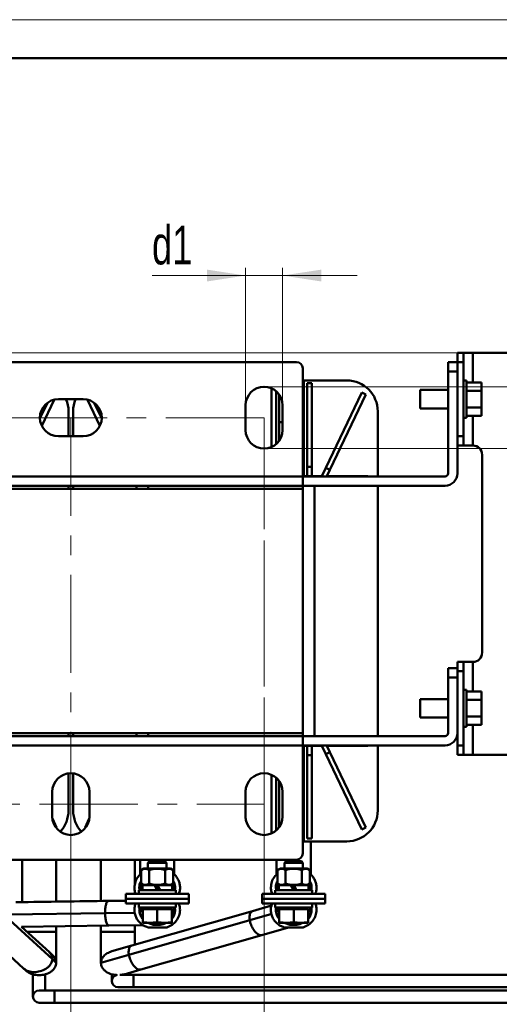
# Model space of a CAD drawing. Header units: millimetres. Extents: x 0 to 742, y 0 to 1050.
# Tile 8 of 9: x 334 to 489, y 731 to 1050. Entities that reach past the tile are written whole.
import ezdxf

# ---------------------------------------------------------------- set-up
doc = ezdxf.new("R2010")
doc.units = ezdxf.units.MM
doc.header["$LTSCALE"] = 2.5
doc.linetypes.add('CENTERX2', pattern=[20.32, 12.7, -2.54, 2.54, -2.54])
doc.layers.add('ОСЕВЫЕ', color=7, linetype='Continuous')
doc.styles.add('SLDTEXTSTYLE0', font='TXT', dxfattribs={"width": 0.7})
doc.styles.add('SLDTEXTSTYLE1', font='TXT', dxfattribs={"width": 0.7, "bigfont": 'bigfont'})
doc.dimstyles.new('SLDDIMSTYLE0', dxfattribs={"dimtxt": 12.5, "dimasz": 12.5, "dimexe": 0, "dimexo": 0.0625, "dimgap": 3.125, "dimtad": 2, "dimdec": 1, "dimrnd": 1e-09, "dimzin": 12, "dimdsep": 46, "dimtxsty": 'SLDTEXTSTYLE0', "dimsah": 1, "dimcen": 0.09, "dimadec": 0, "dimazin": 3, "dimtfac": 1, "dimtdec": 3, "dimtofl": 0, "dimtmove": 0, "dimatfit": 3, "dimfxl": 1, "dimfrac": 2, "dimtolj": 1, "dimtzin": 12, "dimarcsym": 0})
doc.dimstyles.new('SLDDIMSTYLE1', dxfattribs={"dimtxt": 12.5, "dimasz": 12.5, "dimexe": 0, "dimexo": 0.0625, "dimgap": 3.125, "dimtad": 2, "dimdec": 1, "dimrnd": 1e-09, "dimzin": 12, "dimdsep": 46, "dimtxsty": 'SLDTEXTSTYLE0', "dimsah": 1, "dimcen": 0.09, "dimadec": 0, "dimazin": 3, "dimtfac": 1, "dimtdec": 3, "dimtmove": 0, "dimatfit": 0, "dimfxl": 1, "dimfrac": 2, "dimtolj": 1, "dimtzin": 12, "dimarcsym": 0})

# ---------------------------------------------------------------- blocks, each defined once
blk = doc.blocks.new('_D_3')
at = {"color": 7, "linetype": 'Continuous', "lineweight": 0}
for p, q in [((188.4, 796.2), (188.4, 639.47)), ((413.4, 796.2), (413.4, 639.47)), ((188.4, 641.97), (413.4, 641.97))]:
    blk.add_line(p, q, dxfattribs=at)
at = {"color": 7, "linetype": 'Continuous', "lineweight": 18}
for points in [[(188.4, 641.97), (200.9, 640.05), (200.9, 643.89)], [(413.4, 641.97), (400.9, 643.89), (400.9, 640.05)]]:
    blk.add_solid(points, dxfattribs=at)
at = {"color": 7, "linetype": 'Continuous', "lineweight": 18, "insert": (293.35, 658.08), "char_height": 12.5, "attachment_point": 1, "style": 'SLDTEXTSTYLE1'}
blk.add_mtext('Ш1', dxfattribs=at)
blk = doc.blocks.new('_D_4')
at = {"color": 7, "linetype": 'Continuous', "lineweight": 0}
for p, q in [((250.9, 796.2), (250.9, 679.47)), ((350.9, 796.2), (350.9, 679.47)), ((250.9, 681.97), (350.9, 681.97))]:
    blk.add_line(p, q, dxfattribs=at)
at = {"color": 7, "linetype": 'Continuous', "lineweight": 18}
for points in [[(250.9, 681.97), (263.4, 680.05), (263.4, 683.89)], [(350.9, 681.97), (338.4, 683.89), (338.4, 680.05)]]:
    blk.add_solid(points, dxfattribs=at)
at = {"color": 7, "linetype": 'Continuous', "lineweight": 18, "insert": (292.01, 698.08), "char_height": 12.5, "attachment_point": 1, "style": 'SLDTEXTSTYLE1'}
blk.add_mtext('Ш2', dxfattribs=at)
blk = doc.blocks.new('_D_5')
at = {"color": 7, "linetype": 'Continuous', "lineweight": 0}
for p, q in [((630.9, 931.23), (630.9, 966.07)), ((413.43, 931.23), (633.4, 931.23)), ((630.9, 931.23), (630.9, 911.23)), ((413.43, 911.23), (633.4, 911.23)), ((630.9, 911.23), (630.9, 887.19))]:
    blk.add_line(p, q, dxfattribs=at)
at = {"color": 7, "linetype": 'Continuous', "lineweight": 18}
for points in [[(630.9, 931.23), (632.83, 943.73), (628.98, 943.73)], [(630.9, 911.23), (628.98, 898.73), (632.83, 898.73)]]:
    blk.add_solid(points, dxfattribs=at)
at = {"color": 7, "linetype": 'Continuous', "lineweight": 18, "insert": (614.79, 950.96), "char_height": 12.5, "attachment_point": 1, "rotation": 90, "style": 'SLDTEXTSTYLE0'}
blk.add_mtext('d2', dxfattribs=at)
blk = doc.blocks.new('_D_6')
at = {"color": 7, "linetype": 'Continuous', "lineweight": 0}
for p, q in [((475.88, 942.23), (103.4, 942.23)), ((105.9, 726.97), (105.9, 942.23)), ((320.43, 726.97), (103.4, 726.97))]:
    blk.add_line(p, q, dxfattribs=at)
at = {"color": 7, "linetype": 'Continuous', "lineweight": 18}
for points in [[(105.9, 942.23), (103.98, 929.73), (107.83, 929.73)], [(105.9, 726.97), (107.83, 739.47), (103.98, 739.47)]]:
    blk.add_solid(points, dxfattribs=at)
at = {"color": 7, "linetype": 'Continuous', "lineweight": 18, "insert": (89.79, 831.05), "char_height": 12.5, "attachment_point": 1, "rotation": 90, "style": 'SLDTEXTSTYLE1'}
blk.add_mtext('Г', dxfattribs=at)
blk = doc.blocks.new('_D_7')
at = {"color": 7, "linetype": 'Continuous', "lineweight": 0}
for p, q in [((407.4, 925.25), (407.4, 969.73)), ((419.4, 925.25), (419.4, 969.73)), ((407.4, 967.23), (377.16, 967.23)), ((407.4, 967.23), (419.4, 967.23)), ((419.4, 967.23), (443.44, 967.23))]:
    blk.add_line(p, q, dxfattribs=at)
at = {"color": 7, "linetype": 'Continuous', "lineweight": 18}
for points in [[(407.4, 967.23), (394.9, 969.15), (394.9, 965.31)], [(419.4, 967.23), (431.9, 965.31), (431.9, 969.15)]]:
    blk.add_solid(points, dxfattribs=at)
at = {"color": 7, "linetype": 'Continuous', "lineweight": 18, "insert": (377.16, 983.34), "char_height": 12.5, "attachment_point": 1, "style": 'SLDTEXTSTYLE0'}
blk.add_mtext('d1', dxfattribs=at)

msp = doc.modelspace()

# ---------------------------------------------------------------- linework, layer by layer
at = {"color": 7, "linetype": 'Continuous', "lineweight": 50}
for p, q in [((730, 1037.5), (50, 1037.5)), ((477.9, 942.23), (475.9, 942.23)), ((475.9, 939.23), (475.9, 942.23)), ((477.9, 942.23), (477.9, 939.23)), ((480.9, 942.23), (477.9, 942.23)), ((600.9, 942.23), (480.9, 942.23)), ((423.9, 939.23), (177.9, 939.23)), ((425.9, 937.23), (425.9, 902.23)), ((475.9, 939.23), (472.9, 939.23)), ((472.9, 936.23), (472.9, 939.23)), ((475.9, 939.23), (477.9, 939.23)), ((475.9, 938.83), (475.9, 939.23)), ((475.9, 936.23), (475.9, 938.83)), ((477.9, 939.23), (477.9, 915.23)), ((472.9, 936.23), (472.9, 903.23)), ((475.9, 936.23), (472.9, 936.23)), ((475.9, 903.23), (475.9, 936.23)), ((415.83, 911.74), (415.83, 930.71)), ((426.27, 902.38), (426.27, 933.28)), ((426.27, 933.28), (440.15, 933.28)), ((427.33, 905.38), (427.33, 932.38)), ((428.83, 932.38), (427.33, 932.38)), ((428.83, 905.38), (428.83, 932.38)), ((472.9, 930.23), (463.9, 930.23)), ((463.9, 930.23), (463.9, 927.23)), ((478.86, 933.23), (477.9, 933.23)), ((478.86, 927.23), (478.86, 933.23)), ((478.86, 932.63), (483.66, 932.63)), ((483.66, 929.93), (483.66, 932.63)), ((345.49, 927.06), (341.48, 918.65)), ((346.9, 927.23), (354.9, 927.23)), ((360.32, 918.65), (356.32, 927.06)), ((417.33, 912.69), (417.33, 929.76)), ((418.27, 928.73), (418.27, 913.72)), ((433.34, 905.04), (444.95, 929.41)), ((446.3, 928.77), (434.69, 904.39)), ((444.95, 929.41), (446.3, 928.77)), ((463.9, 927.23), (463.9, 924.23)), ((478.86, 929.93), (483.66, 929.93)), ((478.86, 921.23), (478.86, 927.23)), ((483.66, 924.53), (483.66, 929.93)), ((340.91, 920.94), (343.35, 926.07)), ((358.45, 926.07), (360.9, 920.94)), ((407.4, 917.23), (407.4, 925.23)), ((407.43, 916.63), (407.43, 925.83)), ((419.4, 925.23), (419.4, 917.23)), ((463.9, 924.23), (472.9, 924.23)), ((483.66, 924.53), (478.86, 924.53)), ((483.66, 921.83), (483.66, 924.53)), ((350.15, 923.28), (350.15, 915.23)), ((351.65, 915.23), (351.65, 923.28)), ((450.15, 923.28), (450.15, 902.23)), ((477.9, 921.23), (478.86, 921.23)), ((478.86, 921.83), (483.66, 921.83)), ((418.27, 919.83), (419.4, 919.83)), ((425.9, 919.83), (426.27, 919.83)), ((354.9, 915.23), (346.9, 915.23)), ((477.9, 915.23), (477.9, 912.23)), ((475.9, 912.23), (477.9, 912.23)), ((480.9, 912.23), (477.9, 912.23)), ((483.9, 909.23), (483.9, 845.23)), ((427.33, 902.38), (427.33, 905.38)), ((427.33, 905.38), (428.83, 905.38)), ((428.83, 905.38), (428.83, 902.38)), ((432.05, 902.33), (433.34, 905.04)), ((433.34, 905.04), (434.69, 904.39)), ((425.9, 902.23), (175.9, 902.23)), ((426.27, 902.83), (425.9, 902.83)), ((425.9, 902.38), (426.27, 902.38)), ((425.9, 902.33), (432.05, 902.33)), ((425.9, 899.23), (425.9, 902.23)), ((471.9, 902.23), (425.9, 902.23)), ((428.83, 902.38), (427.33, 902.38)), ((434.69, 904.39), (433.71, 902.33)), ((433.71, 902.33), (440.98, 902.33)), ((440.98, 902.33), (440.98, 902.23)), ((440.98, 902.33), (446.98, 902.33)), ((446.98, 902.33), (446.98, 902.23)), ((425.9, 899.23), (175.9, 899.23)), ((350.15, 899.23), (350.15, 898.23)), ((351.65, 898.23), (351.65, 899.23)), ((372.14, 898.23), (372.14, 899.23)), ((425.9, 899.23), (375.9, 899.23)), ((375.9, 898.23), (375.9, 899.23)), ((471.9, 899.23), (425.9, 899.23)), ((425.9, 899.23), (425.9, 898.23)), ((429.66, 899.23), (429.66, 818.23)), ((450.15, 899.23), (450.15, 818.23)), ((425.9, 898.23), (175.9, 898.23)), ((425.9, 898.23), (375.9, 898.23)), ((425.9, 898.23), (425.9, 819.23)), ((477.9, 842.23), (475.9, 842.23)), ((475.9, 839.87), (475.9, 842.23)), ((477.9, 842.23), (477.9, 839.23)), ((480.9, 842.23), (477.9, 842.23)), ((475.9, 840.23), (472.9, 840.23)), ((472.9, 837.23), (472.9, 840.23)), ((475.9, 839.87), (475.9, 837.23)), ((477.9, 839.23), (477.9, 815.23)), ((472.9, 837.23), (472.9, 819.23)), ((475.9, 837.23), (472.9, 837.23)), ((475.9, 819.23), (475.9, 837.23)), ((478.86, 833.23), (477.9, 833.23)), ((478.86, 833.23), (478.86, 821.23)), ((478.86, 832.63), (483.66, 832.63)), ((483.66, 829.93), (483.66, 832.63)), ((472.9, 830.23), (463.9, 830.23)), ((463.9, 830.23), (463.9, 824.23)), ((478.86, 829.93), (483.66, 829.93)), ((483.66, 824.53), (483.66, 829.93)), ((463.9, 824.23), (472.9, 824.23)), ((483.66, 824.53), (478.86, 824.53)), ((478.86, 821.83), (483.66, 821.83)), ((483.66, 821.83), (483.66, 824.53)), ((425.9, 819.23), (175.9, 819.23)), ((350.15, 819.23), (350.15, 818.23)), ((351.65, 818.23), (351.65, 819.23)), ((372.14, 818.23), (372.14, 819.23)), ((375.9, 818.23), (375.9, 819.23)), ((375.9, 819.23), (425.9, 819.23)), ((425.9, 819.23), (425.9, 818.23)), ((475.9, 815.23), (475.9, 819.17)), ((477.9, 821.23), (478.86, 821.23)), ((175.9, 818.23), (425.9, 818.23)), ((375.9, 818.23), (425.9, 818.23)), ((425.9, 815.23), (425.9, 818.23)), ((425.9, 818.23), (471.9, 818.23)), ((175.9, 815.23), (425.9, 815.23)), ((425.9, 780.23), (425.9, 815.23)), ((425.9, 815.23), (471.9, 815.23)), ((432.05, 815.13), (425.9, 815.13)), ((426.27, 815.07), (425.9, 815.07)), ((425.9, 814.63), (426.27, 814.63)), ((426.27, 784.18), (426.27, 815.07)), ((427.33, 815.07), (428.83, 815.07)), ((427.33, 812.07), (427.33, 815.07)), ((428.83, 815.07), (428.83, 812.07)), ((433.34, 812.42), (432.05, 815.13)), ((434.69, 813.06), (433.34, 812.42)), ((444.95, 788.04), (433.34, 812.42)), ((440.98, 815.13), (433.71, 815.13)), ((433.71, 815.13), (434.69, 813.06)), ((434.69, 813.06), (446.3, 788.69)), ((440.98, 815.23), (440.98, 815.13)), ((446.98, 815.13), (440.98, 815.13)), ((446.98, 815.23), (446.98, 815.13)), ((450.15, 815.23), (450.15, 794.18)), ((475.9, 812.23), (475.9, 815.23)), ((477.9, 815.23), (475.9, 815.23)), ((477.9, 812.23), (477.9, 815.23)), ((427.33, 812.07), (427.33, 785.07)), ((428.83, 812.07), (427.33, 812.07)), ((428.83, 812.07), (428.83, 785.07)), ((477.9, 812.23), (475.9, 812.23)), ((480.9, 812.23), (477.9, 812.23)), ((600.9, 812.23), (480.9, 812.23)), ((350.15, 806.18), (350.15, 794.18)), ((351.65, 794.18), (351.65, 806.18)), ((415.83, 805.71), (415.83, 786.74)), ((417.33, 804.76), (417.33, 787.69)), ((418.27, 803.73), (418.27, 788.72)), ((344.9, 792.23), (344.9, 800.23)), ((356.9, 800.23), (356.9, 792.23)), ((407.4, 792.23), (407.4, 800.23)), ((407.43, 800.83), (407.43, 791.63)), ((419.4, 800.23), (419.4, 792.23)), ((344.94, 791.54), (346.3, 788.69)), ((355.5, 788.69), (356.86, 791.55)), ((346.12, 788.6), (346.3, 788.69)), ((355.68, 788.6), (355.5, 788.69)), ((418.81, 789.63), (418.27, 789.63)), ((426.27, 789.63), (425.9, 789.63)), ((444.95, 788.04), (446.3, 788.69)), ((440.15, 784.18), (426.27, 784.18)), ((427.33, 785.07), (428.83, 785.07)), ((428.46, 775.11), (428.46, 784.18)), ((177.9, 778.23), (423.9, 778.23)), ((335.15, 778.23), (335.15, 764.52)), ((346.15, 764.68), (346.15, 778.23)), ((360.65, 778.23), (360.65, 764.88)), ((371.65, 770.32), (371.65, 778.23)), ((373.34, 775.11), (373.34, 778.23)), ((376.36, 777.8), (375.84, 777.28)), ((375.84, 777.28), (375.84, 775.39)), ((381.84, 777.28), (375.84, 777.28)), ((381.32, 777.8), (376.36, 777.8)), ((381.84, 777.28), (381.32, 777.8)), ((381.84, 775.39), (381.84, 777.28)), ((384.34, 778.23), (384.34, 775.11)), ((417.46, 778.23), (417.46, 775.11)), ((420.48, 777.8), (419.96, 777.28)), ((419.96, 777.28), (419.96, 775.39)), ((425.96, 777.28), (419.96, 777.28)), ((425.44, 777.8), (420.48, 777.8)), ((425.96, 777.28), (425.44, 777.8)), ((425.96, 775.39), (425.96, 777.28)), ((373.34, 773.4), (373.34, 775.11)), ((374.53, 775.39), (373.65, 774.88)), ((373.65, 770.5), (373.65, 774.88)), ((374.53, 775.39), (383.15, 775.39)), ((376.24, 774.88), (376.24, 770.5)), ((381.44, 770.5), (381.44, 774.88)), ((384.04, 774.88), (383.15, 775.39)), ((384.04, 770.5), (384.04, 774.88)), ((384.34, 775.11), (384.34, 773.46)), ((417.46, 775.11), (417.46, 773.39)), ((418.65, 775.39), (417.77, 774.88)), ((417.77, 770.5), (417.77, 774.88)), ((418.65, 775.39), (427.28, 775.39)), ((420.37, 774.88), (420.37, 770.5)), ((425.56, 770.5), (425.56, 774.88)), ((428.16, 774.88), (427.28, 775.39)), ((428.16, 770.5), (428.16, 774.88)), ((428.46, 773.47), (428.46, 775.11)), ((372.84, 768.44), (372.84, 767.19)), ((378.84, 768.44), (372.84, 768.44)), ((373.04, 769.21), (373.13, 768.44)), ((373.65, 770.5), (374.53, 769.99)), ((374.07, 769.99), (374.07, 768.44)), ((374.07, 769.99), (377.95, 769.99)), ((377.95, 769.99), (378.84, 769.99)), ((378.84, 768.44), (377.95, 769.99)), ((378.84, 769.99), (383.62, 769.99)), ((378.84, 769.99), (379.74, 768.44)), ((384.84, 768.44), (378.84, 768.44)), ((383.15, 769.99), (384.04, 770.5)), ((383.62, 768.44), (383.62, 769.99)), ((384.84, 767.19), (384.84, 768.44)), ((416.96, 768.44), (416.96, 767.19)), ((422.96, 768.44), (416.96, 768.44)), ((417.17, 769.21), (417.25, 768.44)), ((417.77, 770.5), (418.65, 769.99)), ((418.19, 769.99), (418.19, 768.44)), ((418.19, 769.99), (422.07, 769.99)), ((422.07, 769.99), (422.96, 769.99)), ((422.96, 768.44), (422.07, 769.99)), ((422.96, 769.99), (423.86, 768.44)), ((422.96, 769.99), (427.74, 769.99)), ((428.96, 768.44), (422.96, 768.44)), ((427.28, 769.99), (428.16, 770.5)), ((427.74, 768.44), (427.74, 769.99)), ((428.96, 767.19), (428.96, 768.44)), ((368.67, 764.99), (363.09, 764.92)), ((368.67, 767.19), (368.67, 765.62)), ((368.67, 765.62), (368.67, 764.05)), ((389.01, 765.62), (389.01, 767.19)), ((389.01, 764.05), (389.01, 765.62)), ((412.79, 767.19), (412.79, 765.62)), ((412.79, 765.62), (412.79, 764.05)), ((433.14, 765.62), (433.14, 767.19)), ((433.14, 764.05), (433.14, 765.62)), ((409.68, 761.63), (370.58, 750.45)), ((372.84, 764.05), (372.84, 762.8)), ((378.84, 762.8), (372.84, 762.8)), ((374.71, 762.8), (374.17, 762.2)), ((374.17, 758.08), (374.17, 762.2)), ((376.51, 762.2), (374.17, 762.2)), ((378.84, 762.2), (376.51, 762.2)), ((384.84, 762.8), (378.84, 762.8)), ((378.84, 758.08), (378.84, 762.2)), ((381.18, 762.2), (378.84, 762.2)), ((383.51, 762.2), (381.18, 762.2)), ((383.51, 758.08), (383.51, 762.2)), ((384.64, 762.04), (384.55, 762.8)), ((384.84, 762.8), (384.84, 764.05)), ((415.82, 763.39), (409.68, 761.63)), ((416.96, 764.05), (416.96, 762.8)), ((416.96, 762.8), (422.96, 762.8)), ((418.84, 762.8), (418.3, 762.2)), ((418.3, 758.08), (418.3, 762.2)), ((420.63, 762.2), (418.3, 762.2)), ((422.96, 762.2), (420.63, 762.2)), ((422.96, 762.8), (428.96, 762.8)), ((422.96, 758.08), (422.96, 762.2)), ((425.3, 762.2), (422.96, 762.2)), ((427.63, 762.2), (425.3, 762.2)), ((427.63, 758.08), (427.63, 762.2)), ((428.76, 762.04), (428.68, 762.8)), ((428.96, 762.8), (428.96, 764.05)), ((329.86, 759.85), (344.92, 746.02)), ((369.68, 747.47), (408.78, 758.65)), ((321.13, 756.37), (335.6, 743.08)), ((343.95, 748.3), (334.97, 756.55)), ((335, 756.52), (363.22, 756.92)), ((335.15, 756.52), (335.15, 756.38)), ((346.15, 754.89), (346.15, 756.68)), ((360.65, 756.88), (360.65, 754.89)), ((363.22, 756.92), (374.37, 757.07)), ((371.65, 754.89), (371.65, 757.03)), ((374.17, 757.82), (376.51, 757.82)), ((381.92, 756.37), (375.77, 756.37)), ((376.51, 757.82), (381.18, 757.82)), ((381.18, 757.82), (383.51, 757.82)), ((412.63, 753.88), (421.34, 756.37)), ((418.3, 757.82), (420.63, 757.82)), ((426.04, 756.37), (419.89, 756.37)), ((420.63, 757.82), (425.3, 757.82)), ((425.3, 757.82), (427.63, 757.82)), ((346.15, 744.89), (346.15, 754.89)), ((360.65, 754.89), (360.65, 744.89)), ((371.65, 750.75), (371.65, 754.89)), ((373.53, 742.7), (412.63, 753.88)), ((370.58, 750.45), (364.14, 748.61)), ((344.97, 747.37), (343.96, 748.3)), ((344.92, 746.02), (346.15, 744.89)), ((360.65, 744.89), (369.68, 747.47)), ((335.59, 743.09), (336.34, 742.4)), ((368.17, 741.16), (373.53, 742.7)), ((338.65, 741.16), (338.65, 733.97)), ((342.65, 735.97), (342.65, 741.12)), ((364.15, 741.04), (364.15, 738.97)), ((366.7, 740.97), (371.15, 740.97)), ((368.17, 741.17), (366.77, 740.97)), ((500.25, 740.97), (371.15, 740.97)), ((345.65, 735.97), (340.65, 735.97)), ((515.9, 735.97), (345.65, 735.97)), ((371.15, 736.97), (366.15, 736.97)), ((371.15, 736.97), (500.25, 736.97)), ((340.65, 731.97), (345.65, 731.97)), ((345.65, 731.97), (515.9, 731.97))]:
    msp.add_line(p, q, dxfattribs=at)
at = {"color": 9, "linetype": 'Continuous', "lineweight": 50}
for p, q in [((480.9, 942.23), (480.9, 932.63)), ((480.9, 921.83), (480.9, 912.23)), ((477.9, 915.23), (475.9, 915.23)), ((480.9, 842.23), (480.9, 832.63)), ((475.9, 839.23), (477.9, 839.23)), ((480.9, 821.83), (480.9, 812.23)), ((330.63, 760.54), (361.97, 760.98)), ((361.97, 760.98), (371.67, 761.11)), ((408.78, 758.65), (415.9, 760.69))]:
    msp.add_line(p, q, dxfattribs=at)
at = {"color": 7, "linetype": 'CENTERX2', "lineweight": 18}
for p, q in [((413.4, 921.23), (188.4, 921.23)), ((350.9, 921.23), (350.9, 796.23)), ((413.4, 796.23), (413.4, 921.23)), ((413.4, 786.23), (413.4, 921.23)), ((188.4, 796.23), (413.4, 796.23)), ((350.9, 796.23), (350.9, 785.73))]:
    msp.add_line(p, q, dxfattribs=at)
at = {"color": 7, "linetype": 'Continuous', "lineweight": 50, "flags": 128}
msp.add_lwpolyline([(371.15, 740.97), (371.15, 740.82), (371.15, 740.38), (371.15, 739.73), (371.15, 738.97), (371.15, 738.2), (371.15, 737.56), (371.15, 737.12), (371.15, 736.97)], dxfattribs=at)
at = {"color": 9, "linetype": 'Continuous', "lineweight": 50, "flags": 128}
msp.add_lwpolyline([(345.65, 735.97), (345.65, 735.82), (345.65, 735.38), (345.65, 734.73), (345.65, 733.97), (345.65, 733.2), (345.65, 732.56), (345.65, 732.12), (345.65, 731.97)], dxfattribs=at)
at = {"color": 7, "linetype": 'Continuous', "lineweight": 50}
for centre, radius, start, end in [((423.9, 937.23), 2, 0, 90), ((413.4, 925.23), 6, 0, 180), ((440.15, 923.28), 10, 0, 90), ((346.9, 921.23), 6, 90, 270), ((340.15, 923.28), 10, 0, 23.2674), ((361.65, 923.28), 10, 156.7326, 180), ((354.9, 921.23), 6, 270, 90), ((413.4, 917.23), 6, 180, 0), ((480.9, 909.23), 3, 0, 90), ((471.9, 903.23), 1, 270, 0), ((471.9, 903.23), 4, 270, 0), ((480.9, 845.23), 3, 270, 0), ((471.9, 819.23), 1, 270, 0), ((471.9, 819.23), 4, 270, 0), ((350.9, 800.23), 6, 0, 180), ((413.4, 800.23), 6, 0, 180), ((340.15, 794.18), 10, 316.7724, 0), ((361.65, 794.18), 10, 180, 223.2288), ((440.15, 794.18), 10, 270, 0), ((350.9, 792.23), 6, 180, 0), ((413.4, 792.23), 6, 180, 0), ((423.9, 780.23), 2, 270, 0), ((366.15, 738.97), 2, 97.1755, 270), ((340.65, 733.97), 2, 90, 180), ((340.65, 733.97), 2, 180, 270)]:
    msp.add_arc(centre, radius, start, end, dxfattribs=at)
at = {"color": 9, "linetype": 'Continuous', "lineweight": 50}
for points, knots in [([(373.34, 775.11), (373.36, 775.11), (373.4, 775.11), (373.66, 775.11), (373.93, 775.11), (374.04, 775.11)], [0, 0, 0, 0, 0.355385, 0.743217, 1, 1, 1, 1]), ([(383.65, 775.11), (383.76, 775.11), (384.03, 775.11), (384.28, 775.11), (384.32, 775.11), (384.34, 775.11)], [0, 0, 0, 0, 0.256783, 0.644615, 1, 1, 1, 1]), ([(418.16, 775.11), (418.05, 775.11), (417.78, 775.11), (417.52, 775.11), (417.48, 775.11), (417.46, 775.11)], [0, 0, 0, 0, 0.256783, 0.644615, 1, 1, 1, 1]), ([(428.46, 775.11), (428.44, 775.11), (428.4, 775.11), (428.15, 775.11), (427.88, 775.11), (427.77, 775.11)], [0, 0, 0, 0, 0.355385, 0.743217, 1, 1, 1, 1]), ([(361.97, 760.98), (361.97, 761.22), (361.97, 761.73), (362.03, 762.48), (362.14, 763.2), (362.34, 764.05), (362.66, 764.76), (362.94, 764.85), (363.08, 764.89)], [0, 0, 0, 0, 0.100325, 0.209809, 0.330103, 0.461231, 0.743817, 1, 1, 1, 1]), ([(408.78, 758.65), (408.74, 758.88), (408.68, 759.36), (408.69, 760.03), (408.8, 760.63), (409.07, 761.29), (409.41, 761.47), (409.63, 761.6)], [0, 0, 0, 0, 0.1384931, 0.2896302, 0.4556906, 0.6367054, 1, 1, 1, 1]), ([(363.2, 756.92), (363.05, 756.98), (362.76, 757.1), (362.41, 757.86), (362.19, 758.74), (362.07, 759.46), (361.99, 760.22), (361.98, 760.73), (361.97, 760.98)], [0, 0, 0, 0, 0.271127, 0.548036, 0.676529, 0.794406, 0.901691, 1, 1, 1, 1]), ([(412.56, 753.89), (412.31, 753.87), (411.8, 753.84), (410.88, 754.46), (410.09, 755.39), (409.52, 756.38), (409.18, 757.15), (408.92, 757.92), (408.82, 758.41), (408.78, 758.65)], [0, 0, 0, 0, 0.199527, 0.418167, 0.639213, 0.741785, 0.835882, 0.921523, 1, 1, 1, 1]), ([(336.78, 754.89), (337.38, 754.89), (338.58, 754.89), (340.66, 754.89), (342.71, 754.89), (344.28, 754.89), (345.26, 754.89), (345.78, 754.89), (346.1, 754.89), (346.13, 754.89), (346.15, 754.89)], [0, 0, 0, 0, 0.176768, 0.3533839, 0.5299998, 0.708559, 0.7914155, 0.8674267, 0.9366072, 1, 1, 1, 1]), ([(369.68, 747.47), (369.65, 747.7), (369.58, 748.18), (369.6, 748.85), (369.7, 749.46), (369.99, 750.1), (370.3, 750.47), (370.58, 750.45), (370.58, 750.45)], [0, 0, 0, 0, 0.13459, 0.281468, 0.442849, 0.618763, 0.997864, 1, 1, 1, 1]), ([(344.92, 746.02), (344.89, 745.79), (344.82, 745.3), (344.48, 744.57), (343.96, 743.86), (342.99, 742.98), (341.47, 742.21), (339.53, 741.82), (337.64, 741.97), (336.29, 742.47), (335.74, 742.99), (335.62, 743.1)], [0, 0, 0, 0, 0.06051, 0.126545, 0.1991, 0.278189, 0.44863, 0.617215, 0.785801, 0.956241, 1, 1, 1, 1]), ([(343.93, 748.29), (344.03, 748.2), (344.32, 747.96), (344.66, 747.42), (344.91, 746.73), (344.92, 746.25), (344.92, 746.02)], [0, 0, 0, 0, 0.150706, 0.460201, 0.741883, 1, 1, 1, 1]), ([(373.53, 742.7), (373.26, 742.68), (372.73, 742.65), (371.79, 743.28), (370.99, 744.21), (370.43, 745.2), (370.09, 745.97), (369.83, 746.74), (369.73, 747.23), (369.68, 747.47)], [0, 0, 0, 0, 0.213579, 0.428381, 0.645546, 0.746317, 0.838763, 0.922901, 1, 1, 1, 1])]:
    msp.add_open_spline(points, degree=3, knots=knots, dxfattribs=at)
at = {"color": 7, "linetype": 'Continuous', "lineweight": 50}
for points, knots in [([(373.65, 774.88), (374.07, 775.13), (374.5, 775.29), (375.16, 775.29), (375.38, 775.25), (375.82, 775.11), (376.03, 775.01), (376.24, 774.88)], [0, 0, 0, 0, 0.5, 0.5, 0.75, 0.75, 1, 1, 1, 1]), ([(376.24, 774.88), (377.09, 775.13), (377.95, 775.29), (379.73, 775.29), (380.59, 775.13), (381.44, 774.88)], [0, 0, 0, 0, 0.5, 0.5, 1, 1, 1, 1]), ([(381.44, 774.88), (381.86, 775.13), (382.29, 775.29), (382.96, 775.29), (383.18, 775.25), (383.61, 775.11), (383.83, 775.01), (384.04, 774.88)], [0, 0, 0, 0, 0.5, 0.5, 0.75, 0.75, 1, 1, 1, 1]), ([(417.77, 774.88), (418.19, 775.13), (418.62, 775.29), (419.29, 775.29), (419.51, 775.25), (419.94, 775.11), (420.15, 775.01), (420.37, 774.88)], [0, 0, 0, 0, 0.5, 0.5, 0.75, 0.75, 1, 1, 1, 1]), ([(420.37, 774.88), (421.22, 775.13), (422.08, 775.29), (423.85, 775.29), (424.71, 775.13), (425.56, 774.88)], [0, 0, 0, 0, 0.5, 0.5, 1, 1, 1, 1]), ([(425.56, 774.88), (425.99, 775.13), (426.42, 775.29), (427.08, 775.29), (427.3, 775.25), (427.73, 775.11), (427.95, 775.01), (428.16, 774.88)], [0, 0, 0, 0, 0.5, 0.5, 0.75, 0.75, 1, 1, 1, 1]), ([(371.47, 769.21), (371.53, 769.84), (371.66, 771.11), (372.47, 772.69), (373.3, 773.4), (373.65, 773.69)], [0, 0, 0, 0, 0.368911, 0.737821, 1, 1, 1, 1]), ([(373.65, 771.31), (373.5, 771.06), (373.12, 770.41), (373.07, 769.66), (373.04, 769.21)], [0, 0, 0, 0, 0.392798, 1, 1, 1, 1]), ([(373.34, 770.11), (373.36, 770.46), (373.38, 770.91), (373.6, 771.28), (373.65, 771.35)], [0, 0, 0, 0, 0.801927, 1, 1, 1, 1]), ([(384.04, 773.76), (384.08, 773.73), (384.47, 773.46), (385.06, 772.75), (385.73, 771.66), (386.13, 770.43), (386.25, 769.15), (386.15, 768.05), (385.91, 767.42), (385.82, 767.19)], [0, 0, 0, 0, 0.020209, 0.196125, 0.37204, 0.547956, 0.723872, 0.899787, 1, 1, 1, 1]), ([(384.55, 768.44), (384.59, 768.67), (384.68, 769.19), (384.58, 770.03), (384.38, 770.8), (384.13, 771.21), (384.04, 771.36)], [0, 0, 0, 0, 0.2240128, 0.52509, 0.8261672, 1, 1, 1, 1]), ([(384.04, 771.31), (384.12, 771.16), (384.31, 770.79), (384.33, 770.36), (384.34, 770.11)], [0, 0, 0, 0, 0.404709, 1, 1, 1, 1]), ([(415.59, 769.21), (415.66, 769.84), (415.78, 771.11), (416.59, 772.69), (417.42, 773.4), (417.77, 773.69)], [0, 0, 0, 0, 0.3689105, 0.7378211, 1, 1, 1, 1]), ([(417.77, 771.31), (417.62, 771.06), (417.24, 770.41), (417.2, 769.66), (417.17, 769.21)], [0, 0, 0, 0, 0.392798, 1, 1, 1, 1]), ([(417.46, 770.11), (417.48, 770.46), (417.51, 770.91), (417.72, 771.28), (417.77, 771.35)], [0, 0, 0, 0, 0.801927, 1, 1, 1, 1]), ([(428.16, 773.76), (428.2, 773.73), (428.6, 773.46), (429.18, 772.75), (429.85, 771.66), (430.25, 770.43), (430.37, 769.15), (430.27, 768.05), (430.03, 767.42), (429.94, 767.19)], [0, 0, 0, 0, 0.020209, 0.196125, 0.37204, 0.547956, 0.723872, 0.899787, 1, 1, 1, 1]), ([(428.68, 768.44), (428.71, 768.67), (428.8, 769.19), (428.71, 770.03), (428.5, 770.8), (428.25, 771.21), (428.16, 771.36)], [0, 0, 0, 0, 0.2240128, 0.52509, 0.8261672, 1, 1, 1, 1]), ([(428.16, 771.31), (428.24, 771.16), (428.44, 770.79), (428.45, 770.36), (428.46, 770.11)], [0, 0, 0, 0, 0.404709, 1, 1, 1, 1]), ([(371.86, 767.19), (371.77, 767.43), (371.52, 768.07), (371.49, 768.77), (371.47, 769.21)], [0, 0, 0, 0, 0.366784, 1, 1, 1, 1]), ([(373.85, 768.44), (373.69, 768.74), (373.4, 769.27), (373.36, 769.86), (373.34, 770.11)], [0, 0, 0, 0, 0.57599, 1, 1, 1, 1]), ([(376.24, 770.5), (375.82, 770.26), (375.39, 770.1), (374.73, 770.1), (374.51, 770.14), (374.07, 770.28), (373.86, 770.38), (373.65, 770.5)], [0, 0, 0, 0, 0.5, 0.5, 0.75, 0.75, 1, 1, 1, 1]), ([(381.44, 770.5), (380.59, 770.26), (379.73, 770.1), (377.95, 770.1), (377.09, 770.26), (376.24, 770.5)], [0, 0, 0, 0, 0.5, 0.5, 1, 1, 1, 1]), ([(384.04, 770.5), (383.61, 770.26), (383.18, 770.1), (382.52, 770.1), (382.3, 770.14), (381.87, 770.28), (381.65, 770.38), (381.44, 770.5)], [0, 0, 0, 0, 0.5, 0.5, 0.75, 0.75, 1, 1, 1, 1]), ([(384.34, 770.11), (384.31, 769.76), (384.26, 769.16), (383.94, 768.65), (383.81, 768.44)], [0, 0, 0, 0, 0.5836597, 1, 1, 1, 1]), ([(415.99, 767.19), (415.89, 767.43), (415.64, 768.07), (415.61, 768.77), (415.59, 769.21)], [0, 0, 0, 0, 0.366784, 1, 1, 1, 1]), ([(417.46, 770.11), (417.5, 769.76), (417.56, 769.11), (417.91, 768.57), (418.07, 768.32)], [0, 0, 0, 0, 0.539501, 1, 1, 1, 1]), ([(420.37, 770.5), (419.94, 770.26), (419.51, 770.1), (418.85, 770.1), (418.63, 770.14), (418.19, 770.28), (417.98, 770.38), (417.77, 770.5)], [0, 0, 0, 0, 0.5, 0.5, 0.75, 0.75, 1, 1, 1, 1]), ([(425.56, 770.5), (424.71, 770.26), (423.85, 770.1), (422.08, 770.1), (421.22, 770.26), (420.37, 770.5)], [0, 0, 0, 0, 0.5, 0.5, 1, 1, 1, 1]), ([(428.16, 770.5), (427.74, 770.26), (427.31, 770.1), (426.64, 770.1), (426.42, 770.14), (425.99, 770.28), (425.77, 770.38), (425.56, 770.5)], [0, 0, 0, 0, 0.5, 0.5, 0.75, 0.75, 1, 1, 1, 1]), ([(427.95, 768.44), (428.12, 768.74), (428.41, 769.27), (428.45, 769.86), (428.46, 770.11)], [0, 0, 0, 0, 0.57599, 1, 1, 1, 1]), ([(363.09, 764.92), (353.19, 764.78), (343.2, 764.64), (333.22, 764.5), (333.14, 764.5)], [0, 0, 0, 0, 0.991914, 1, 1, 1, 1]), ([(368.67, 767.19), (368.67, 767.19), (368.93, 767.19), (369.95, 767.19), (370.71, 767.19), (372.59, 767.19), (373.72, 767.19), (376.18, 767.19), (377.51, 767.19), (380.17, 767.19), (381.5, 767.19), (383.96, 767.19), (385.09, 767.19), (386.98, 767.19), (387.73, 767.19), (388.75, 767.19), (389.01, 767.19), (389.01, 767.19)], [0, 0, 0, 0, 0.125, 0.125, 0.25, 0.25, 0.375, 0.375, 0.5, 0.5, 0.625, 0.625, 0.75, 0.75, 0.875, 0.875, 1, 1, 1, 1]), ([(389.01, 765.62), (389.01, 765.62), (388.75, 765.62), (387.73, 765.62), (386.98, 765.62), (385.09, 765.62), (383.96, 765.62), (381.5, 765.62), (380.17, 765.62), (377.51, 765.62), (376.18, 765.62), (373.72, 765.62), (372.59, 765.62), (370.71, 765.62), (369.95, 765.62), (368.93, 765.62), (368.67, 765.62), (368.67, 765.62)], [0, 0, 0, 0, 0.125, 0.125, 0.25, 0.25, 0.375, 0.375, 0.5, 0.5, 0.625, 0.625, 0.75, 0.75, 0.875, 0.875, 1, 1, 1, 1]), ([(368.67, 765.62), (368.67, 765.62), (368.93, 765.62), (369.95, 765.62), (370.71, 765.62), (372.59, 765.62), (373.72, 765.62), (376.18, 765.62), (377.51, 765.62), (380.17, 765.62), (381.5, 765.62), (383.96, 765.62), (385.09, 765.62), (386.98, 765.62), (387.73, 765.62), (388.75, 765.62), (389.01, 765.62), (389.01, 765.62)], [0, 0, 0, 0, 0.125, 0.125, 0.25, 0.25, 0.375, 0.375, 0.5, 0.5, 0.625, 0.625, 0.75, 0.75, 0.875, 0.875, 1, 1, 1, 1]), ([(412.79, 767.19), (412.79, 767.19), (413.06, 767.19), (414.07, 767.19), (414.83, 767.19), (416.71, 767.19), (417.84, 767.19), (420.3, 767.19), (421.63, 767.19), (424.3, 767.19), (425.63, 767.19), (428.09, 767.19), (429.22, 767.19), (431.1, 767.19), (431.85, 767.19), (432.87, 767.19), (433.14, 767.19), (433.14, 767.19)], [0, 0, 0, 0, 0.125, 0.125, 0.25, 0.25, 0.375, 0.375, 0.5, 0.5, 0.625, 0.625, 0.75, 0.75, 0.875, 0.875, 1, 1, 1, 1]), ([(433.14, 765.62), (433.14, 765.62), (432.87, 765.62), (431.85, 765.62), (431.1, 765.62), (429.22, 765.62), (428.09, 765.62), (425.63, 765.62), (424.3, 765.62), (421.63, 765.62), (420.3, 765.62), (417.84, 765.62), (416.71, 765.62), (414.83, 765.62), (414.07, 765.62), (413.06, 765.62), (412.79, 765.62), (412.79, 765.62)], [0, 0, 0, 0, 0.125, 0.125, 0.25, 0.25, 0.375, 0.375, 0.5, 0.5, 0.625, 0.625, 0.75, 0.75, 0.875, 0.875, 1, 1, 1, 1]), ([(412.79, 765.62), (412.79, 765.62), (413.06, 765.62), (414.07, 765.62), (414.83, 765.62), (416.71, 765.62), (417.84, 765.62), (420.3, 765.62), (421.63, 765.62), (424.3, 765.62), (425.63, 765.62), (428.09, 765.62), (429.22, 765.62), (431.1, 765.62), (431.85, 765.62), (432.87, 765.62), (433.14, 765.62), (433.14, 765.62)], [0, 0, 0, 0, 0.125, 0.125, 0.25, 0.25, 0.375, 0.375, 0.5, 0.5, 0.625, 0.625, 0.75, 0.75, 0.875, 0.875, 1, 1, 1, 1]), ([(389.01, 764.05), (389.01, 764.05), (388.75, 764.05), (387.73, 764.05), (386.98, 764.05), (385.09, 764.05), (383.96, 764.05), (381.5, 764.05), (380.17, 764.05), (377.51, 764.05), (376.18, 764.05), (373.72, 764.05), (372.59, 764.05), (370.71, 764.05), (369.95, 764.05), (368.93, 764.05), (368.67, 764.05), (368.67, 764.05)], [0, 0, 0, 0, 0.125, 0.125, 0.25, 0.25, 0.375, 0.375, 0.5, 0.5, 0.625, 0.625, 0.75, 0.75, 0.875, 0.875, 1, 1, 1, 1]), ([(375.77, 756.37), (375.36, 756.52), (374.55, 756.8), (373.49, 757.54), (372.61, 758.48), (371.96, 759.59), (371.55, 760.81), (371.43, 762.09), (371.53, 763.2), (371.78, 763.82), (371.86, 764.05)], [0, 0, 0, 0, 0.132106, 0.264213, 0.396319, 0.528425, 0.660531, 0.792638, 0.924744, 1, 1, 1, 1]), ([(373.13, 762.8), (373.09, 762.58), (373.01, 762.05), (373.09, 761.21), (373.36, 760.34), (373.73, 759.64), (374.06, 759.29), (374.17, 759.16)], [0, 0, 0, 0, 0.172574, 0.404676, 0.636777, 0.868878, 1, 1, 1, 1]), ([(373.34, 761.14), (373.37, 761.49), (373.42, 762.09), (373.74, 762.59), (373.88, 762.8)], [0, 0, 0, 0, 0.5839768, 1, 1, 1, 1]), ([(381.92, 756.37), (382.53, 756.55), (383.11, 756.82), (384.17, 757.53), (384.63, 757.98), (385.4, 758.99), (385.7, 759.56), (386.11, 760.76), (386.21, 761.4), (386.21, 762.04)], [0, 0, 0, 0, 0.25, 0.25, 0.5, 0.5, 0.75, 0.75, 1, 1, 1, 1]), ([(383.51, 759.2), (383.62, 759.3), (384.05, 759.71), (384.51, 760.7), (384.59, 761.59), (384.64, 762.04)], [0, 0, 0, 0, 0.142213, 0.571107, 1, 1, 1, 1]), ([(383.83, 762.8), (384, 762.5), (384.29, 761.98), (384.32, 761.39), (384.34, 761.14)], [0, 0, 0, 0, 0.575767, 1, 1, 1, 1]), ([(385.82, 764.05), (385.91, 763.81), (386.16, 763.17), (386.19, 762.48), (386.21, 762.04)], [0, 0, 0, 0, 0.366784, 1, 1, 1, 1]), ([(433.14, 764.05), (433.14, 764.05), (432.87, 764.05), (431.85, 764.05), (431.1, 764.05), (429.22, 764.05), (428.09, 764.05), (425.63, 764.05), (424.3, 764.05), (421.63, 764.05), (420.3, 764.05), (417.84, 764.05), (416.71, 764.05), (414.83, 764.05), (414.07, 764.05), (413.06, 764.05), (412.79, 764.05), (412.79, 764.05)], [0, 0, 0, 0, 0.125, 0.125, 0.25, 0.25, 0.375, 0.375, 0.5, 0.5, 0.625, 0.625, 0.75, 0.75, 0.875, 0.875, 1, 1, 1, 1]), ([(419.89, 756.37), (419.49, 756.52), (418.68, 756.8), (417.62, 757.54), (416.73, 758.48), (416.08, 759.59), (415.67, 760.81), (415.56, 762.09), (415.65, 763.2), (415.9, 763.82), (415.99, 764.05)], [0, 0, 0, 0, 0.132106, 0.264213, 0.396319, 0.528425, 0.660531, 0.792638, 0.924744, 1, 1, 1, 1]), ([(417.25, 762.8), (417.22, 762.58), (417.13, 762.05), (417.22, 761.21), (417.48, 760.34), (417.85, 759.64), (418.18, 759.29), (418.3, 759.16)], [0, 0, 0, 0, 0.172574, 0.404676, 0.636777, 0.868878, 1, 1, 1, 1]), ([(417.46, 761.14), (417.49, 761.49), (417.54, 762.09), (417.87, 762.59), (418, 762.8)], [0, 0, 0, 0, 0.5839768, 1, 1, 1, 1]), ([(426.04, 756.37), (426.65, 756.55), (427.24, 756.82), (428.29, 757.53), (428.75, 757.98), (429.52, 758.99), (429.83, 759.56), (430.23, 760.76), (430.33, 761.4), (430.33, 762.04)], [0, 0, 0, 0, 0.25, 0.25, 0.5, 0.5, 0.75, 0.75, 1, 1, 1, 1]), ([(427.63, 759.2), (427.74, 759.3), (428.18, 759.71), (428.63, 760.7), (428.72, 761.59), (428.76, 762.04)], [0, 0, 0, 0, 0.142213, 0.571107, 1, 1, 1, 1]), ([(427.95, 762.8), (428.12, 762.5), (428.41, 761.98), (428.45, 761.39), (428.46, 761.14)], [0, 0, 0, 0, 0.5757669, 1, 1, 1, 1]), ([(429.94, 764.05), (430.03, 763.81), (430.29, 763.17), (430.32, 762.48), (430.33, 762.04)], [0, 0, 0, 0, 0.366784, 1, 1, 1, 1]), ([(374.17, 759.09), (374.07, 759.19), (373.71, 759.55), (373.41, 760.28), (373.36, 760.89), (373.34, 761.14)], [0, 0, 0, 0, 0.187421, 0.669456, 1, 1, 1, 1]), ([(384.34, 761.14), (384.3, 760.79), (384.22, 760.11), (383.87, 759.39), (383.56, 759.12), (383.51, 759.07)], [0, 0, 0, 0, 0.453944, 0.906226, 1, 1, 1, 1]), ([(418.3, 759.09), (418.2, 759.19), (417.84, 759.55), (417.54, 760.28), (417.49, 760.89), (417.46, 761.14)], [0, 0, 0, 0, 0.187421, 0.669456, 1, 1, 1, 1]), ([(428.46, 761.14), (428.42, 760.79), (428.34, 760.11), (427.99, 759.39), (427.69, 759.12), (427.63, 759.07)], [0, 0, 0, 0, 0.4539437, 0.9062263, 1, 1, 1, 1]), ([(381.73, 757.82), (381.43, 757.67), (380.52, 757.2), (378.66, 757.08), (376.92, 757.22), (376.05, 757.73), (375.9, 757.82)], [0, 0, 0, 0, 0.168016, 0.503006, 0.910318, 1, 1, 1, 1]), ([(425.85, 757.82), (425.55, 757.67), (424.64, 757.2), (422.78, 757.08), (421.05, 757.22), (420.18, 757.73), (420.02, 757.82)], [0, 0, 0, 0, 0.168016, 0.503006, 0.910318, 1, 1, 1, 1]), ([(360.65, 754.89), (360.65, 754.89), (360.77, 754.89), (361.17, 754.89), (361.34, 754.89), (361.75, 754.89), (362, 754.89), (362.8, 754.89), (363.45, 754.89), (364.81, 754.89), (365.5, 754.89), (366.8, 754.89), (367.5, 754.89), (368.85, 754.89), (369.51, 754.89), (370.31, 754.89), (370.55, 754.89), (370.96, 754.89), (371.13, 754.89), (371.53, 754.89), (371.65, 754.89), (371.65, 754.89)], [0, 0, 0, 0, 0.125, 0.125, 0.1875, 0.1875, 0.25, 0.25, 0.375, 0.375, 0.5, 0.5, 0.625, 0.625, 0.75, 0.75, 0.8125, 0.8125, 0.875, 0.875, 1, 1, 1, 1]), ([(360.65, 744.89), (360.65, 745.24), (360.72, 745.61), (361.01, 746.36), (361.24, 746.73), (361.86, 747.42), (362.25, 747.73), (363.13, 748.25), (363.62, 748.46), (364.13, 748.61)], [0, 0, 0, 0, 0.25, 0.25, 0.5, 0.5, 0.75, 0.75, 1, 1, 1, 1]), ([(344.93, 747.37), (345.04, 747.28), (345.38, 746.99), (345.78, 746.39), (346.1, 745.64), (346.13, 745.13), (346.15, 744.89)], [0, 0, 0, 0, 0.155306, 0.463125, 0.743281, 1, 1, 1, 1]), ([(346.15, 744.89), (346.13, 744.64), (346.1, 744.13), (345.78, 743.37), (345.26, 742.65), (344.28, 741.79), (342.71, 741.07), (340.65, 740.79), (338.61, 741.08), (337.12, 741.7), (336.49, 742.3), (336.36, 742.42)], [0, 0, 0, 0, 0.060434, 0.126385, 0.198849, 0.277838, 0.448063, 0.616435, 0.784808, 0.955033, 1, 1, 1, 1]), ([(365.91, 740.92), (365.31, 740.97), (364.02, 741.07), (362.53, 741.79), (361.54, 742.65), (361.02, 743.37), (360.71, 744.13), (360.67, 744.64), (360.65, 744.89)], [0, 0, 0, 0, 0.2484147, 0.5339518, 0.6664489, 0.7879998, 0.8986274, 1, 1, 1, 1])]:
    msp.add_open_spline(points, degree=3, knots=knots, dxfattribs=at)
for points in [[(376.51, 757.82), (375.72, 757.82), (374.95, 757.92), (374.17, 758.08)], [(374.17, 758.08), (374.17, 757.92), (374.17, 757.82), (374.17, 757.82)], [(378.84, 758.08), (378.07, 757.92), (377.29, 757.82), (376.51, 757.82)], [(381.18, 757.82), (380.39, 757.82), (379.61, 757.92), (378.84, 758.08)], [(383.51, 758.08), (382.74, 757.92), (381.96, 757.82), (381.18, 757.82)], [(383.51, 757.82), (383.51, 757.82), (383.51, 757.92), (383.51, 758.08)], [(420.63, 757.82), (419.84, 757.82), (419.07, 757.92), (418.3, 758.08)], [(418.3, 758.08), (418.3, 757.92), (418.3, 757.82), (418.3, 757.82)], [(422.96, 758.08), (422.19, 757.92), (421.42, 757.82), (420.63, 757.82)], [(425.3, 757.82), (424.51, 757.82), (423.74, 757.92), (422.96, 758.08)], [(427.63, 758.08), (426.86, 757.92), (426.08, 757.82), (425.3, 757.82)], [(427.63, 757.82), (427.63, 757.82), (427.63, 757.92), (427.63, 758.08)]]:
    msp.add_open_spline(points, degree=3, dxfattribs=at)
at = {"layer": 'ОСЕВЫЕ', "lineweight": 18}
msp.add_line((0, 1050), (742.5, 1050), dxfattribs=at)

# ---------------------------------------------------------------- dimensions: what is measured, and where the dimension line sits
at = {"color": 7, "linetype": 'Continuous', "lineweight": 18}
for base, p1, p2, text, dimstyle, picture, middle in [((419.4, 967.23), (407.4, 925.23), (419.4, 925.23), 'd1', 'SLDDIMSTYLE1', '_D_7', (383.38, 967.23)), ((413.4, 641.97), (188.4, 796.23), (413.4, 796.23), 'Ш1', 'SLDDIMSTYLE0', '_D_3', (300.9, 641.97)), ((350.9, 681.97), (250.9, 796.23), (350.9, 796.23), 'Ш2', 'SLDDIMSTYLE0', '_D_4', (300.9, 681.97))]:
    dim = msp.add_linear_dim(base=base, p1=p1, p2=p2, text=text, dimstyle=dimstyle, dxfattribs=at)
    dim.commit()
    dim.dimension.update_dxf_attribs({"geometry": picture, "text_midpoint": middle, "dimtype": 160})
for base, p1, p2, text, dimstyle, picture, middle in [((630.9, 911.23), (413.4, 931.23), (413.4, 911.23), 'd2', 'SLDDIMSTYLE1', '_D_5', (630.9, 958.52)), ((105.9, 942.23), (320.45, 726.97), (475.9, 942.23), 'Г', 'SLDDIMSTYLE0', '_D_6', (105.9, 834.6))]:
    dim = msp.add_linear_dim(base=base, p1=p1, p2=p2, angle=90, text=text, dimstyle=dimstyle, dxfattribs=at)
    dim.commit()
    dim.dimension.update_dxf_attribs({"geometry": picture, "text_midpoint": middle, "dimtype": 160})

doc.saveas('drawing.dxf')
